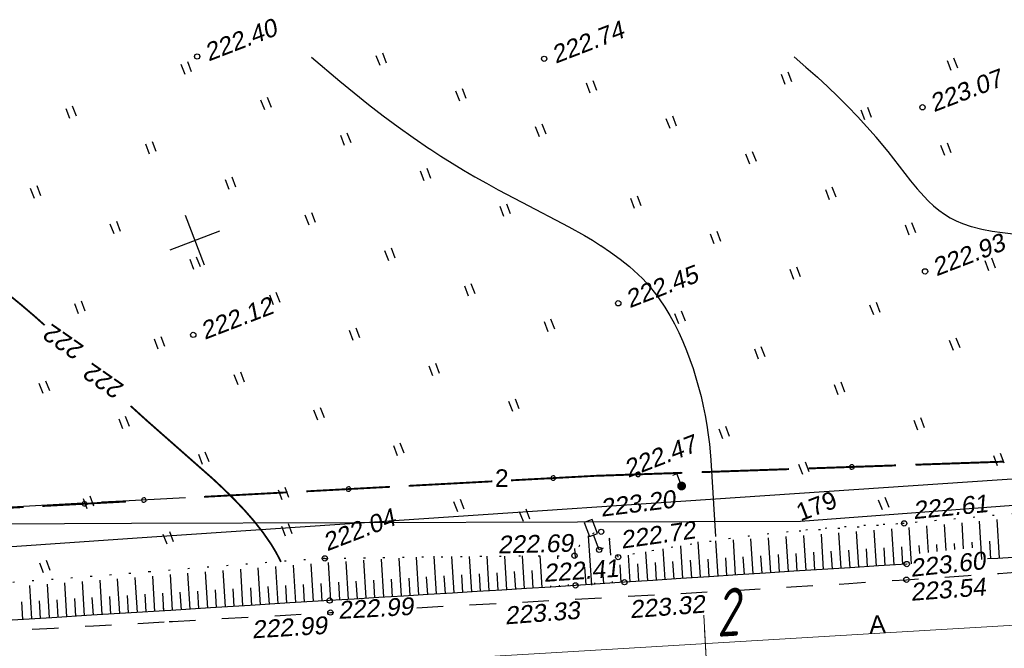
# Model space of a CAD drawing. Header units: millimetres. Extents: x -10 to 1169, y 1 to 1686.
# Tile 178 of 224: x 410 to 466, y 1548 to 1584. Entities that reach past the tile are written whole.
import ezdxf
from ezdxf.enums import TextEntityAlignment as Align

# ---------------------------------------------------------------- set-up
doc = ezdxf.new("R2010")
doc.units = ezdxf.units.MM
for name, pattern in [('ADOT1', [1, 0, -1]), ('AHIDDEN2', [3, 1.5, -1.5]), ('PHANTOM2', [1.25, 0.625, -0.125, 0.125, -0.125, 0.125, -0.125])]:
    doc.linetypes.add(name, pattern=pattern)
for name, color, linetype in [('CONTURS', 7, 'Continuous'), ('COORDS', 7, 'Continuous'), ('IDIGIT', 32, 'Continuous'), ('IZOLINES', 32, 'Continuous'), ('PDIGIT', 170, 'Continuous'), ('PICKETS', 7, 'Continuous'), ('ОБЪЕКТЫ_АВТОДОРОГ', 7, 'Continuous'), ('УЧАСТКИ', 7, 'Continuous')]:
    doc.layers.add(name, color=color, linetype=linetype)
doc.styles.add('GPR', font='isocpeui.ttf', dxfattribs={"width": 0.8})
doc.styles.get("Standard").update_dxf_attribs({"font": 'arial.ttf'})

# ---------------------------------------------------------------- blocks, each defined once
blk = doc.blocks.new('401')
at = {"layer": 'CONTURS'}
for p, q in [((0, 0), (0, 1.2)), ((0.8, 0), (0.8, 1.2))]:
    blk.add_line(p, q, dxfattribs=at)
blk = doc.blocks.new('133')
at = {"layer": 'CONTURS', "color": 7, "linetype": 'Continuous', "const_width": 0.2}
for points in [[(-11, 0), (-2, 0)], [(0, 0), (9, 0)]]:
    blk.add_lwpolyline(points, dxfattribs=at)
at = {"layer": 'CONTURS', "color": 7, "linetype": 'Continuous', "const_width": 0.5}
blk.add_lwpolyline([(-6.791280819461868, -0.0028738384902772, 1), (-6.291280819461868, -0.0028738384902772, 1)], format="xyb", close=True, dxfattribs=at)
blk = doc.blocks.new('206_3')
at = {"layer": 'CONTURS'}
for p, q in [((0.5, 3.5), (-0.5, 3.5)), ((-0.5, 3.5), (-0.5, 1.8)), ((0.5, 1.8), (0.5, 3.5)), ((-0.5, 1.8), (0.5, 1.8)), ((0, 0), (0, 1.8)), ((0.5, 0), (0, 0))]:
    blk.add_line(p, q, dxfattribs=at)
blk = doc.blocks.new('119_2')
at = {"layer": 'CONTURS'}
for p, q in [((-0.5, 1.5), (0.5, 1.5)), ((0, 0), (0, 1.5))]:
    blk.add_line(p, q, dxfattribs=at)
at = {"layer": 'CONTURS', "const_width": 0.5}
blk.add_lwpolyline([(-0.25, 0, 1), (0.25, 0, 1)], format="xyb", close=True, dxfattribs=at)
blk = doc.blocks.new('пкк')
at = {"layer": 'ОБЪЕКТЫ_АВТОДОРОГ', "lineweight": 15, "ltscale": 200}
blk.add_line((-0.0110175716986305, -0.8223418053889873), (-0.0083168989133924, 0.8046021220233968), dxfattribs=at)
blk = doc.blocks.new('пк')
at = {"layer": 'ОБЪЕКТЫ_АВТОДОРОГ', "linetype": 'Continuous', "lineweight": 25, "xscale": 2, "yscale": 2, "zscale": 2}
blk.add_blockref('пкк', (0.0027216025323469, 0.0077388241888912), dxfattribs=at)

msp = doc.modelspace()

# ---------------------------------------------------------------- linework, layer by layer
at = {"layer": 'CONTURS', "color": 7, "linetype": 'Continuous'}
for p, q in [((419.243053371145, 1556.617486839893), (415.6998030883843, 1556.427536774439)), ((413.4386349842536, 1556.306317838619), (408.6895653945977, 1556.051725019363)), ((415.6998030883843, 1556.427536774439), (414.4939837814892, 1556.362894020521))]:
    msp.add_line(p, q, dxfattribs=at)
at = {"layer": 'CONTURS', "lineweight": -2}
for p, q in [((465.4246754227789, 1553.191923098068), (465.287032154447, 1555.383481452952)), ((458.4385334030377, 1552.751676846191), (458.3097768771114, 1554.780074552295)), ((459.4365315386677, 1552.814920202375), (459.3070183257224, 1554.859287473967)), ((460.4345349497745, 1552.878080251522), (460.3041428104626, 1554.940320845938)), ((461.3959058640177, 1553.521570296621), (461.300930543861, 1555.026163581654)), ((462.3913677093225, 1553.62601953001), (462.297633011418, 1555.11341158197)), ((463.3868251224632, 1553.730468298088), (463.2942270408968, 1555.201793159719)), ((464.4266336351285, 1553.129372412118), (464.2906807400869, 1555.292286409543)), ((443.3673593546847, 1553.365991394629), (443.3072912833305, 1554.293784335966)), ((450.4548542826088, 1552.240929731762), (450.3266308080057, 1554.230446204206)), ((451.4527880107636, 1552.305181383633), (451.3249234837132, 1554.292779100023)), ((452.4507268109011, 1552.369354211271), (452.3232274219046, 1554.355112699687)), ((453.4486746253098, 1552.433386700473), (453.3215170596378, 1554.417445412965)), ((454.4466313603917, 1552.49728000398), (454.3194221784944, 1554.486162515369)), ((455.4445931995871, 1552.561093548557), (455.3172593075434, 1554.555957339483)), ((456.4425668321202, 1552.624722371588), (456.3150724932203, 1554.625750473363)), ((457.4405467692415, 1552.68825225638), (457.3125613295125, 1554.700863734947)), ((441.3730761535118, 1553.227034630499), (441.3400536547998, 1553.741682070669)), ((446.4632082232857, 1551.982547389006), (446.3504247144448, 1553.72335152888)), ((447.4611065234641, 1552.047346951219), (447.3419977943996, 1553.887717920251)), ((448.4590160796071, 1552.111972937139), (448.3294680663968, 1554.115986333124)), ((449.4569320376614, 1552.17649997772), (449.3280730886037, 1554.172812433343)), ((456.9415568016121, 1552.656487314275), (456.878032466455, 1553.654467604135)), ((457.9395400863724, 1552.719964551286), (457.8761338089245, 1553.717952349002)), ((458.9375324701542, 1552.783298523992), (458.8742457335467, 1553.78129390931)), ((459.9355332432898, 1552.846500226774), (459.8723700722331, 1553.844503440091)), ((460.8981781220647, 1553.46934601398), (460.8704915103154, 1553.90759384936)), ((461.8936358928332, 1553.573794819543), (461.868612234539, 1553.970547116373)), ((462.8890957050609, 1553.678243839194), (462.8667295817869, 1554.033390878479)), ((463.8845547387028, 1553.782692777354), (463.8648431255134, 1554.096095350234)), ((464.9256545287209, 1553.160647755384), (464.862947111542, 1554.158679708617)), ((430.4946688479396, 1550.980190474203), (430.3633286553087, 1553.139664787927)), ((431.4928495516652, 1551.040483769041), (431.361640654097, 1553.19883399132)), ((432.4910335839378, 1551.100721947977), (432.3598473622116, 1553.25743736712)), ((433.4892141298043, 1551.161017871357), (433.3578796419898, 1553.316030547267)), ((434.4873887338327, 1551.221412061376), (434.3611215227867, 1553.286656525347)), ((435.4855449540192, 1551.282109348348), (435.3618538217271, 1553.296933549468)), ((436.4836789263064, 1551.343171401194), (436.362492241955, 1553.306009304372)), ((437.4817897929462, 1551.404609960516), (437.3630994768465, 1553.314053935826)), ((438.4798688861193, 1551.466562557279), (438.3637830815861, 1553.321068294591)), ((439.4778963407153, 1551.52934153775), (439.364404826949, 1553.327216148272)), ((440.3762357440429, 1553.157577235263), (440.3651205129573, 1553.332125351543)), ((444.4674305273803, 1551.852657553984), (444.3693392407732, 1553.36610193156)), ((445.4653149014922, 1551.917671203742), (445.3595342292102, 1553.549390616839)), ((448.9579740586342, 1552.14423645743), (448.8935119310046, 1553.142156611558)), ((449.955893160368, 1552.208714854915), (449.8915277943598, 1553.206641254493)), ((450.9538211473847, 1552.273055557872), (450.8895638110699, 1553.270988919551)), ((451.9517574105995, 1552.337267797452), (451.8876206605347, 1553.33520891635)), ((452.9497007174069, 1552.401370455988), (452.885684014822, 1553.39931928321)), ((453.9476529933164, 1552.465333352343), (453.8837590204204, 1553.463290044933)), ((454.9456122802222, 1552.529186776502), (454.8818469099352, 1553.5271516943)), ((455.9435800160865, 1552.592907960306), (455.8799367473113, 1553.590880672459)), ((422.5096754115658, 1550.490426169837), (422.3808239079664, 1552.579560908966)), ((423.507774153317, 1550.552061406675), (423.3781518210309, 1552.655657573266)), ((424.5058754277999, 1550.61365561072), (424.3755692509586, 1552.73082826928)), ((425.5039802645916, 1550.675192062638), (425.3731546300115, 1552.804215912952)), ((426.5020923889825, 1550.736610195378), (426.3709123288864, 1552.875296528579)), ((427.5002063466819, 1550.797998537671), (427.3688177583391, 1552.945124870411)), ((428.498343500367, 1550.859008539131), (428.3670034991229, 1553.009972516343)), ((429.496499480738, 1550.919709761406), (429.3652115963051, 1553.074821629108)), ((441.9727665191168, 1551.68940527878), (441.9085508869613, 1552.68734132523)), ((442.9706323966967, 1551.7547019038), (442.906129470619, 1552.752619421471)), ((443.9684949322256, 1551.820049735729), (443.9038523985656, 1552.817958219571)), ((444.9663727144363, 1551.885164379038), (444.9016879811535, 1552.883070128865)), ((445.9642615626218, 1551.950109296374), (445.8995892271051, 1552.948015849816)), ((446.9621573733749, 1552.014947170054), (446.8975385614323, 1553.012857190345)), ((447.9600613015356, 1552.079659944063), (447.8955139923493, 1553.077574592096)), ((415.5230000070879, 1550.058724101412), (415.4018668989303, 1552.025603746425)), ((416.521102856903, 1550.120292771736), (416.3987556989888, 1552.10479190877)), ((417.5192002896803, 1550.181949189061), (417.3956465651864, 1552.184600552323)), ((418.5172973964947, 1550.243610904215), (418.3925659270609, 1552.264371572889)), ((419.5153913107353, 1550.305324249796), (419.3895356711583, 1552.343904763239)), ((420.5134852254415, 1550.367037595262), (420.3865372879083, 1552.423440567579)), ((421.5115802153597, 1550.428733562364), (421.3836593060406, 1552.501572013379)), ((430.9937591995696, 1551.010337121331), (430.9330654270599, 1552.008493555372)), ((431.9919415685, 1551.070602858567), (431.9312446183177, 1552.068759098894)), ((432.9901238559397, 1551.130869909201), (432.9293511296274, 1552.129021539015)), ((433.9883014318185, 1551.191214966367), (433.9273735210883, 1552.189357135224)), ((434.9864668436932, 1551.251760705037), (434.9253168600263, 1552.249889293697)), ((435.9846119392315, 1551.312640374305), (435.923163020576, 1552.310750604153)), ((436.9827343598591, 1551.373890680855), (436.9209031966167, 1552.37197730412)), ((437.9808293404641, 1551.435586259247), (437.9185727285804, 1552.433646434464)), ((438.9788826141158, 1551.497952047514), (438.9161461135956, 1552.495982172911)), ((410.532406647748, 1549.752167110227), (410.416893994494, 1551.643289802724)), ((411.5305432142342, 1549.813186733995), (411.4140850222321, 1551.716301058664)), ((412.5286645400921, 1549.874455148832), (412.4110731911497, 1551.792310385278)), ((413.5267833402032, 1549.935764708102), (413.4080635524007, 1551.868857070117)), ((414.5248942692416, 1549.997202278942), (414.4049718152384, 1551.946790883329)), ((422.0106278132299, 1550.459579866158), (421.9490500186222, 1551.457682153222)), ((423.0087247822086, 1550.521243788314), (422.9471935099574, 1551.519348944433)), ((424.0068247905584, 1550.582858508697), (423.9453580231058, 1551.580967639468)), ((425.0049278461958, 1550.644423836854), (424.9435459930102, 1551.642538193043)), ((426.0030363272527, 1550.705901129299), (425.9417591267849, 1551.704021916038)), ((427.0011493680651, 1550.767304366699), (426.9399994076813, 1551.765432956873)), ((427.9992749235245, 1550.828503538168), (427.9382619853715, 1551.826640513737)), ((428.9974214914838, 1550.889359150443), (428.9365445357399, 1551.887504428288)), ((429.9955841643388, 1550.94995011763), (429.934826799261, 1551.948102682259)), ((439.9768893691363, 1551.561058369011), (439.9727827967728, 1551.625828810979)), ((440.4758823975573, 1551.592775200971), (440.471564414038, 1551.66058269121)), ((440.974854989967, 1551.62481193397), (440.970346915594, 1551.69533663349)), ((441.473827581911, 1551.656848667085), (441.4691280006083, 1551.730090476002)), ((442.4717054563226, 1551.721961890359), (442.4666953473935, 1551.799598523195)), ((443.4695593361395, 1551.787441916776), (443.4642720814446, 1551.869107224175)), ((413.0277239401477, 1549.905109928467), (412.966474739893, 1550.903232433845)), ((414.0258388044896, 1549.96648349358), (413.9644913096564, 1550.964599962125)), ((415.0239471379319, 1550.027963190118), (414.9625141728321, 1551.026074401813)), ((416.0220514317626, 1550.089508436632), (415.9605490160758, 1551.087615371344)), ((417.020151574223, 1550.151120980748), (416.9585951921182, 1551.149224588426)), ((418.0182488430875, 1550.212780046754), (417.9566559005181, 1551.210881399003)), ((419.0163443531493, 1550.274467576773), (418.9547306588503, 1551.272567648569)), ((420.0144382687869, 1550.336180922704), (419.9528206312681, 1551.334280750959)), ((421.0125327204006, 1550.397885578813), (420.9509270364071, 1551.395986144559)), ((410.0333383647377, 1549.721657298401), (409.9724309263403, 1550.71980071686)), ((411.0314749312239, 1549.782676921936), (410.97045119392, 1550.780813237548)), ((412.0296038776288, 1549.843820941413), (411.9684645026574, 1550.841950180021)), ((418.0182488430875, 1550.212780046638), (418.0053809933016, 1550.421300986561))]:
    msp.add_line(p, q, dxfattribs=at)
at = {"layer": 'CONTURS', "linetype": 'ADOT1', "flags": 128}
for points in [[(477.1620967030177, 1556.840977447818), (475.4489157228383, 1556.653838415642), (473.7353894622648, 1556.471069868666), (472.0215179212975, 1556.292671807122), (470.3073011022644, 1556.11864423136), (468.5927390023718, 1555.948987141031), (466.8778316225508, 1555.783700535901), (465.1625789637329, 1555.622784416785), (463.4469810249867, 1555.466238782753), (461.7310378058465, 1555.31406363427), (460.0147493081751, 1555.166258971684), (456.7334428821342, 1554.905619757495), (453.4497351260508, 1554.675937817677), (453.0915602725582, 1554.653573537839)], [(460.0147493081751, 1555.166258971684), (458.7463347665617, 1555.10597912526), (457.479966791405, 1555.030973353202), (456.2156453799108, 1554.941241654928), (454.9533705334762, 1554.836784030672), (453.6931422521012, 1554.717600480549), (452.4349605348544, 1554.583691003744), (451.1788253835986, 1554.435055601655), (449.9247367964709, 1554.271694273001), (448.6726947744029, 1554.093607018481), (447.4226993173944, 1553.900793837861), (447.0590657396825, 1553.841874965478), (446.6956057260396, 1553.781707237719), (446.3323192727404, 1553.720290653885), (445.9692063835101, 1553.657625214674), (445.6062670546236, 1553.593710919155), (445.2435012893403, 1553.528547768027), (444.8809090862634, 1553.46213576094), (444.5184904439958, 1553.394474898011), (444.1562453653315, 1553.32556517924), (443.7941738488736, 1553.255406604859)], [(443.7941738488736, 1553.255406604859), (443.7744485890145, 1553.340690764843), (443.75212953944, 1553.424272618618), (443.7272167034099, 1553.506152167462), (443.6997100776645, 1553.586329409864), (443.6696096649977, 1553.664804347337), (443.6369154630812, 1553.741576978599), (443.6016274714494, 1553.816647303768), (443.563745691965, 1553.890015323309), (443.5232701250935, 1553.961681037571), (443.4802007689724, 1554.03164444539), (443.4293740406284, 1554.111060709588), (443.3751721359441, 1554.19454444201), (443.3176794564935, 1554.279458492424), (443.2569804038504, 1554.363165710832), (443.1931593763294, 1554.443028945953), (443.12630077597, 1554.516411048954), (443.0564890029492, 1554.580674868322), (442.9838084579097, 1554.633183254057), (442.9083435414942, 1554.671299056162), (442.830178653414, 1554.692385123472), (442.774721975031, 1554.69663403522), (442.716103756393, 1554.69412544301), (442.6551141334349, 1554.685634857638), (442.5925432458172, 1554.671937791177), (442.5291812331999, 1554.653809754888), (442.465818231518, 1554.632026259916), (442.4032443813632, 1554.607362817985), (442.3422498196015, 1554.580594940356), (442.2836246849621, 1554.552498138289), (442.2281591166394, 1554.52384792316), (442.1671429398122, 1554.488385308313), (442.1078795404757, 1554.448532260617), (442.0503690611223, 1554.40482124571), (441.9946116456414, 1554.357784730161), (441.9406074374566, 1554.307955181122), (441.8883565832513, 1554.255865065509), (441.8378592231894, 1554.202046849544), (441.78911550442, 1554.14703300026), (441.7421255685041, 1554.091355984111), (441.6968895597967, 1554.035548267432), (441.648914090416, 1553.973126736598), (441.6030824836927, 1553.909026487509), (441.5593947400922, 1553.843247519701), (441.5178508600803, 1553.775789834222), (441.4784508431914, 1553.706653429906), (441.4411946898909, 1553.635838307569), (441.4060824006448, 1553.563344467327), (441.3731139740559, 1553.489171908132), (441.3422894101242, 1553.413320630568), (441.3136087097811, 1553.335790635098)], [(427.1522826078, 1553.181582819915), (424.9224756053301, 1553.022731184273), (422.693246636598, 1552.854725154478), (420.4644208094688, 1552.680407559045), (418.2358232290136, 1552.502621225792), (417.2371281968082, 1552.422667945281)], [(427.1522826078, 1553.181582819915), (428.3312230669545, 1553.20255924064), (429.5101759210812, 1553.222057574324), (430.6891411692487, 1553.240077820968), (431.8681188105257, 1553.256619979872), (433.0471088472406, 1553.271684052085), (434.2261112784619, 1553.285270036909), (435.4051261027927, 1553.297377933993), (436.5841533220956, 1553.308007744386), (437.7631929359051, 1553.317159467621), (438.9422449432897, 1553.324833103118), (439.1793790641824, 1553.326197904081), (439.4165136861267, 1553.327502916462), (439.6536488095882, 1553.328748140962), (439.8907844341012, 1553.329933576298), (440.1279205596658, 1553.331059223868), (440.3650571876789, 1553.332125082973), (440.6021943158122, 1553.333131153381), (440.8393319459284, 1553.33407743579), (441.0764700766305, 1553.334963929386), (441.3136087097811, 1553.335790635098)], [(417.2371281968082, 1552.422667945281), (416.0072790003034, 1552.324208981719), (413.7786132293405, 1552.148013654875), (411.5496510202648, 1551.976878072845), (409.3202174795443, 1551.813645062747), (407.0901377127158, 1551.661157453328), (404.8592368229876, 1551.522258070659), (402.8009035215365, 1551.408800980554), (400.7418118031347, 1551.308331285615), (398.6821361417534, 1551.217818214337), (396.6220510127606, 1551.13423099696), (394.5617308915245, 1551.054538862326), (392.5013502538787, 1550.975711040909), (390.4410835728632, 1550.894716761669), (388.3811053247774, 1550.808525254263), (386.3215899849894, 1550.714105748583), (384.2627120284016, 1550.608427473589), (382.0288180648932, 1550.48406647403), (379.7951953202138, 1550.354774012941), (377.5618437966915, 1550.220550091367), (375.3287634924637, 1550.081394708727), (373.0959544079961, 1549.937307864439), (370.8634165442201, 1549.788289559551), (368.6311498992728, 1549.634339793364), (366.3991544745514, 1549.475458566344), (364.1674302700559, 1549.311645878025), (361.9359772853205, 1549.14290172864)]]:
    msp.add_lwpolyline(points, dxfattribs=at)
at = {"layer": 'CONTURS'}
msp.add_lwpolyline([(442.3020300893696, 1551.666473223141), (442.1081217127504, 1554.47116918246)], dxfattribs=at)
at = {"layer": 'CONTURS', "linetype": 'AHIDDEN2', "flags": 128}
for points in [[(432.3697235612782, 1550.385241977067), (434.0052631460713, 1550.474780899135), (437.2726046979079, 1550.651418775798), (440.5399757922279, 1550.827616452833), (443.80726128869, 1551.005161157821), (447.0743460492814, 1551.185840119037), (450.3411149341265, 1551.371440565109), (453.6074528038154, 1551.563749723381), (456.8732445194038, 1551.764554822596), (460.1383749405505, 1551.975643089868), (461.886093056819, 1552.092595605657), (463.6336986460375, 1552.211300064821), (465.3811917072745, 1552.331756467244), (467.1285722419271, 1552.453964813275), (468.8758402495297, 1552.57792510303), (470.6229957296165, 1552.703637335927), (472.3700386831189, 1552.831101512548), (474.1169691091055, 1552.960317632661), (475.8637870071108, 1553.091285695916), (477.6104923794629, 1553.224005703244)], [(418.320721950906, 1549.59980970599), (418.5128135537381, 1549.61054397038), (420.7524292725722, 1549.735537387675), (422.9920340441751, 1549.860719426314), (425.2316074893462, 1549.986436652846), (427.4711292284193, 1550.113035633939), (427.6544239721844, 1550.123296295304)], [(404.5667768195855, 1548.814526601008), (405.0760306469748, 1548.845136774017), (407.3152840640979, 1548.976276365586), (409.5546488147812, 1549.105525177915), (411.7941045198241, 1549.233229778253), (414.0336307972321, 1549.359736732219), (416.273207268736, 1549.485392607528), (418.320721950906, 1549.59980970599)]]:
    msp.add_lwpolyline(points, dxfattribs=at)
at = {"layer": 'CONTURS', "linetype": 'Continuous', "flags": 128}
for points in [[(472.5527301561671, 1553.634698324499), (472.2285871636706, 1553.614731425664), (470.5042254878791, 1553.508134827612), (468.7798875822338, 1553.401162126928), (467.0555734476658, 1553.293813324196), (465.3312830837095, 1553.186088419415), (464.7481772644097, 1553.149531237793)], [(460.173538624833, 1552.861603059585), (460.1585546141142, 1552.860657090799), (458.5578075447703, 1552.759257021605), (456.9570809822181, 1552.657526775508), (455.3563749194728, 1552.555468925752), (453.7556893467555, 1552.453086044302), (452.1550242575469, 1552.350380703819), (450.554379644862, 1552.247355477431), (448.9537554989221, 1552.14401293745), (447.3531518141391, 1552.040355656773), (445.7525685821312, 1551.936386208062), (444.1520057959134, 1551.832107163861), (443.8741641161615, 1551.81395289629), (443.5963251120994, 1551.795756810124), (443.3184879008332, 1551.777532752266), (443.0406516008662, 1551.759294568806), (442.7628153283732, 1551.741056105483), (442.4849782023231, 1551.722831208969), (442.2071393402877, 1551.704633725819), (441.9292978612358, 1551.686477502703), (441.6514528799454, 1551.668376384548), (441.3736035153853, 1551.650344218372), (439.9792151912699, 1551.560924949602), (438.584727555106, 1551.473071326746), (437.1901580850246, 1551.38650784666), (435.7955242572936, 1551.300959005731), (434.4008435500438, 1551.216149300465), (433.0061334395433, 1551.131803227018), (431.6114114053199, 1551.047645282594), (430.2166949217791, 1550.963399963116), (428.8220014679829, 1550.878791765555), (427.4273485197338, 1550.793545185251), (425.1765926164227, 1550.655046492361), (422.9258605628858, 1550.516150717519), (420.6751418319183, 1550.377033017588), (418.4244258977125, 1550.237868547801), (418.0838696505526, 1550.216831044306)], [(418.0838696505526, 1550.216831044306), (416.1737022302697, 1550.098832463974), (413.9229603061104, 1549.960099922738), (411.6721895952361, 1549.821846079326), (409.4213795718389, 1549.684246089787), (407.1705197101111, 1549.547475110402), (404.9195994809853, 1549.411708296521), (402.8733931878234, 1549.288781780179), (400.8271790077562, 1549.165935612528), (398.7809476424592, 1549.043346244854), (396.7346897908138, 1548.921190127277), (394.6883961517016, 1548.799643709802), (392.6420574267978, 1548.678883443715), (390.5956643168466, 1548.559085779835), (388.5492075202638, 1548.440427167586), (386.5026777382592, 1548.323084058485), (384.4560656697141, 1548.207232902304), (384.1942055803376, 1548.192589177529)]]:
    msp.add_lwpolyline(points, dxfattribs=at)
at = {"layer": 'CONTURS', "color": 7, "linetype": 'Continuous'}
for major_axis, ratio, start_param, end_param in [((-0.1319185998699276, -0.007072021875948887), 0.9461953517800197, 3.141592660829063, 6.283185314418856), ((-0.1319185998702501, -0.007072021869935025), 0.9461953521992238, 7.28745e-09, 3.141592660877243)]:
    msp.add_ellipse((416.8902244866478, 1556.492793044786), major_axis=major_axis, ratio=ratio, start_param=start_param, end_param=end_param, dxfattribs=at)
at = {"layer": 'COORDS', "lineweight": -2}
for p, q in [((420.326558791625, 1569.816335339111), (419.251454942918, 1572.617076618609)), ((418.3886362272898, 1570.679154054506), (421.1893775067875, 1571.754257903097))]:
    msp.add_line(p, q, dxfattribs=at)
at = {"layer": 'IZOLINES'}
for points in [[(426.4062640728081, 1581.592879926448), (428.0088861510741, 1580.241446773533), (428.8184967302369, 1579.575774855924), (429.6366283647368, 1578.920734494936), (430.4649964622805, 1578.278876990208), (431.3049238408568, 1577.652470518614), (432.157334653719, 1577.043465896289), (433.0977476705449, 1576.403620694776), (433.1015569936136, 1576.401094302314), (433.109179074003, 1576.396046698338), (433.1008204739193, 1576.400516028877), (433.7335152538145, 1575.989982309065), (434.3723790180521, 1575.589261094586), (435.0176126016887, 1575.199019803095), (435.6687872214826, 1574.818903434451), (436.3253259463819, 1574.448237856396), (436.9865024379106, 1574.085992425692), (438.3190478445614, 1573.380735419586), (440.9900320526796, 1571.981678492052), (441.8768635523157, 1571.485177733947), (442.33243599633, 1571.215699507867), (442.7962409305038, 1570.927555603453), (442.8025660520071, 1570.923512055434), (442.8025686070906, 1570.923510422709), (442.8025737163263, 1570.923507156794), (442.8025839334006, 1570.923500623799), (442.8028003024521, 1570.922745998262), (443.3642796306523, 1570.550114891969), (443.909206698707, 1570.154544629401), (444.1742066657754, 1569.947005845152), (444.4333460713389, 1569.732353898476), (444.685917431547, 1569.510189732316), (444.9312287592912, 1569.280228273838), (445.1686563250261, 1569.04233860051), (445.3977058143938, 1568.796575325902), (445.618057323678, 1568.543180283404), (445.8295769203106, 1568.282550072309), (446.1263936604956, 1567.884783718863), (446.1224573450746, 1567.890267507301), (446.431117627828, 1567.432623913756), (446.7176533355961, 1566.961303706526), (446.9833960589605, 1566.478358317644), (447.2296129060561, 1565.985507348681), (447.4574777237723, 1565.484189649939), (447.6680555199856, 1564.975609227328), (447.8623007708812, 1564.460777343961), (448.0410583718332, 1563.940547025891), (448.2050626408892, 1563.415640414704), (448.3549320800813, 1562.88667036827), (448.4911580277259, 1562.354157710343), (448.614084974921, 1561.818545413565), (448.7238794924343, 1561.280211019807), (448.820483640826, 1560.739478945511), (448.9035477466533, 1560.196635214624), (448.9723378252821, 1559.651948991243), (449.0499531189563, 1558.768767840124), (449.05095853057, 1558.752099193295), (449.3142340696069, 1554.422422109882)], [(453.7713101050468, 1581.612731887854), (454.4351975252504, 1581.040995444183), (455.0892209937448, 1580.458152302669), (455.6848137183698, 1579.908393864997), (456.2495540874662, 1579.368342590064), (456.2440758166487, 1579.374641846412), (456.8114924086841, 1578.810069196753), (457.3668808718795, 1578.233876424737), (457.9007340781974, 1577.652014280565), (458.4153052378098, 1577.059832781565), (458.4147458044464, 1577.06113882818), (459.0787353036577, 1576.247292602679), (460.3728143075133, 1574.592301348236), (460.7584093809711, 1574.128636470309), (461.1390947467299, 1573.705490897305), (461.1297873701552, 1573.717087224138), (461.4011229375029, 1573.438968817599), (461.6857290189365, 1573.175000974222), (461.9844065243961, 1572.927906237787), (462.2981150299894, 1572.701387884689), (462.6267471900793, 1572.498666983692), (462.9689843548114, 1572.321669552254), (463.3225663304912, 1572.170454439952), (463.8154517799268, 1572.003237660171), (463.827497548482, 1571.999688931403), (463.8275052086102, 1571.999686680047), (463.8287074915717, 1572.000849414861), (464.4102972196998, 1571.851994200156), (464.9994476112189, 1571.739778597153), (465.5923927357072, 1571.6514489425), (466.1873007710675, 1571.578241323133)]]:
    msp.add_lwpolyline(points, dxfattribs=at)
at = {"layer": 'IZOLINES', "const_width": 0.1000000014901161}
for points in [[(409.1854008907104, 1568.167329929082), (409.9537823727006, 1567.540896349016), (410.7072225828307, 1566.896841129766), (411.2618354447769, 1566.40320399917)], [(416.1362939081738, 1561.828408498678), (417.0537319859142, 1560.996860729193), (418.3035544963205, 1559.896784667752), (420.8010369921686, 1557.694854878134), (421.4085086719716, 1557.125974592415), (422.0015103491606, 1556.54237217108), (422.5749719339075, 1555.940112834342), (423.122781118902, 1555.315268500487), (423.6373399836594, 1554.664002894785), (424.1088523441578, 1553.982727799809), (424.4078688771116, 1553.484028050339), (424.6639546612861, 1552.989949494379)]]:
    msp.add_lwpolyline(points, dxfattribs=at)
at = {"layer": 'PICKETS', "color": 7, "lineweight": -2}
for centre in [(419.9104139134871, 1581.635206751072), (439.5948083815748, 1581.506943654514), (461.0517780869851, 1578.758910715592), (461.1957398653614, 1569.454507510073), (443.7951251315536, 1567.648747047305), (419.6898645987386, 1565.855058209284), (447.3889744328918, 1557.287476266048), (442.830178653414, 1554.692385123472), (460.0147493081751, 1555.166258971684), (442.7139178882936, 1553.669801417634), (427.1522826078, 1553.181582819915), (441.3136087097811, 1553.335790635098), (443.7941738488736, 1553.255406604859), (460.1585546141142, 1552.860657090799), (444.1520057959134, 1551.832107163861), (460.1383749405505, 1551.975643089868), (441.3736035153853, 1551.650344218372), (427.4273485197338, 1550.793545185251), (427.4711292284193, 1550.113035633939)]:
    msp.add_circle(centre, 0.15, dxfattribs=at)
at = {"layer": 'ОБЪЕКТЫ_АВТОДОРОГ', "color": 0, "linetype": 'PHANTOM2', "lineweight": 15, "ltscale": 200}
msp.add_lwpolyline([(249.0185129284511, 1538.720198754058), (264.5220193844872, 1538.790124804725), (278.3176872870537, 1538.994647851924), (290.6196640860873, 1539.310351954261), (301.6420972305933, 1539.713821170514), (311.5991341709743, 1540.181639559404), (320.7049223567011, 1540.690391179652), (329.1736092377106, 1541.216660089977), (337.2193422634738, 1541.73703034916), (345.0752698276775, 1542.235678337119), (353.050544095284, 1542.727149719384), (361.4733181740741, 1543.233582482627), (370.6717451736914, 1543.777114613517), (380.9739782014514, 1544.379884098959), (392.7081703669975, 1545.064028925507), (406.2024747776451, 1545.851687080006), (421.7850445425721, 1546.764996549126), (439.6643727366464, 1547.818376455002), (459.5703123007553, 1548.995370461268), (481.1130561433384, 1550.271803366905), (503.9027971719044, 1551.623499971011), (527.5497282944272, 1553.026285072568), (551.664042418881, 1554.455983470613), (575.8559324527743, 1555.888419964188)], dxfattribs=at)
at = {"layer": 'УЧАСТКИ', "color": 6, "linetype": 'Continuous', "lineweight": -2}
for p, q in [((579.8439172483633, 1565.345278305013), (416.506960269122, 1554.324820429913)), ((570.6840306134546, 1563.982128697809), (454.1328756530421, 1555.275649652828)), ((416.1891258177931, 1555.152807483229), (374.9986247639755, 1555.019454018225)), ((454.1328756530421, 1555.275649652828), (416.1891258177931, 1555.152807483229)), ((416.506960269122, 1554.324820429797), (400.8533112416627, 1553.268657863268))]:
    msp.add_line(p, q, dxfattribs=at)

# ---------------------------------------------------------------- block references
at = {"layer": 'CONTURS', "lineweight": -2, "yscale": 0.5}
for name, p, xscale, zscale, rotation in [('401', (430.2828256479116, 1581.117636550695), 0.5, 0.5, 21), ('401', (419.2259433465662, 1580.622304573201), 0.5, 0.5, 21), ('401', (462.6798974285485, 1580.838231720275), 0.5, 0.5, 21), ('401', (453.2681457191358, 1580.054205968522), 0.5, 0.5, 21), ('401', (442.2112634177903, 1579.558873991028), 0.5, 0.5, 21), ('401', (434.804644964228, 1579.104392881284), 0.5, 0.5, 21), ('401', (412.6908803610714, 1578.113728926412), 0.5, 0.5, 21), ('401', (423.7477626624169, 1578.609060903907), 0.5, 0.5, 21), ('401', (446.733082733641, 1577.545630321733), 0.5, 0.5, 21), ('401', (457.7899650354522, 1578.040962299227), 0.5, 0.5, 21), ('401', (439.3264642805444, 1577.091149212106), 0.5, 0.5, 21), ('401', (428.2695819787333, 1576.595817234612), 0.5, 0.5, 21), ('401', (417.2126996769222, 1576.100485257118), 0.5, 0.5, 21), ('401', (462.3117843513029, 1576.027718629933), 0.5, 0.5, 21), ('401', (451.2549020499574, 1575.532386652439), 0.5, 0.5, 21), ('401', (432.7914012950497, 1574.582573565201), 0.5, 0.5, 21), ('401', (421.7345189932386, 1574.087241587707), 0.5, 0.5, 21), ('401', (410.6776366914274, 1573.591909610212), 0.5, 0.5, 21), ('401', (455.7767213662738, 1573.519142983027), 0.5, 0.5, 21), ('401', (437.3132206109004, 1572.569329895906), 0.5, 0.5, 21), ('401', (444.7198390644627, 1573.023811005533), 0.5, 0.5, 21), ('401', (426.256338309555, 1572.073997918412), 0.5, 0.5, 21), ('401', (415.1994560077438, 1571.578665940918), 0.5, 0.5, 21), ('401', (460.2985406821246, 1571.505899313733), 0.5, 0.5, 21), ('401', (449.2416583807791, 1571.010567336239), 0.5, 0.5, 21), ('401', (430.7781576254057, 1570.060754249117), 0.5, 0.5, 21), ('401', (419.7212753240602, 1569.565422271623), 0.5, 0.5, 21), ('401', (464.8203599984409, 1569.492655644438), 0.5, 0.5, 21), ('401', (453.7634776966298, 1568.997323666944), 0.5, 0.5, 21), ('401', (435.2999769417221, 1568.047510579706), 0.5, 0.5, 21), ('401', (424.243094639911, 1567.552178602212), 0.5, 0.5, 21), ('401', (413.1862123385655, 1567.056846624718), 0.5, 0.5, 21), ('401', (458.2852970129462, 1566.984079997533), 0.5, 0.5, 21), ('401', (447.2284147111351, 1566.488748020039), 0.5, 0.5, 21), ('401', (439.8217962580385, 1566.034266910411), 0.5, 0.5, 21), ('401', (428.7649139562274, 1565.538934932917), 0.5, 0.5, 21), ('401', (417.7080316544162, 1565.043602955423), 0.5, 0.5, 21), ('401', (462.807116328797, 1564.970836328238), 0.5, 0.5, 21), ('401', (451.7502340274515, 1564.475504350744), 0.5, 0.5, 21), ('401', (422.2298509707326, 1563.030359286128), 0.5, 0.5, 21), ('401', (433.2867332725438, 1563.525691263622), 0.5, 0.5, 21), ('401', (411.1729686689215, 1562.535027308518), 0.5, 0.5, 21), ('401', (456.2720533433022, 1562.462260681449), 0.5, 0.5, 21), ('401', (437.8085525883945, 1561.512447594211), 0.5, 0.5, 21), ('401', (426.751670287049, 1561.017115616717), 0.5, 0.5, 21), ('401', (415.6947879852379, 1560.521783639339), 0.5, 0.5, 21), ('401', (460.7938726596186, 1560.449017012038), 0.5, 0.5, 21), ('401', (449.7369903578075, 1559.953685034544), 0.5, 0.5, 21), ('401', (431.2734896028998, 1559.003871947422), 0.5, 0.5, 21), ('401', (420.2166073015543, 1558.508539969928), 0.5, 0.5, 21), ('133', (460.6551157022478, 1558.493499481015), 0.5516769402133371, 0.5516769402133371, 1.98733892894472), ('401', (465.315691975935, 1558.435773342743), 0.5, 0.5, 21), ('133', (448.5255231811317, 1558.07260839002), 0.5516769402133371, 0.5516769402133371, 1.98733892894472), ('401', (454.2588096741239, 1557.940441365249), 0.5, 0.5, 21), ('133', (436.6563085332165, 1557.550993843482), 0.528432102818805, 0.5284321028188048, 183.0686313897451), ('119_2', (447.3889744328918, 1557.287476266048), 0.5, 0.5, 21), ('133', (425.0474717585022, 1556.92865584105), 0.528432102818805, 0.5284321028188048, 183.0686313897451), ('401', (424.738426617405, 1556.495296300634), 0.5, 0.5, 21), ('133', (410.0705092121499, 1556.09489766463), 0.528432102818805, 0.5284321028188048, 183.0686313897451), ('401', (413.6815443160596, 1555.999964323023), 0.5, 0.5, 21), ('401', (434.6901663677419, 1555.82399913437), 0.5, 0.5, 21), ('401', (458.7806289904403, 1555.927197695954), 0.5, 0.5, 21), ('401', (438.4130250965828, 1555.269890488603), 0.5, 0.5, 21), ('206_3', (442.7139178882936, 1553.669801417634), 0.5, 0.5, 21), ('401', (424.9254482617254, 1554.43851976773), 0.5, 0.5, 21), ('401', (418.2033636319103, 1553.986720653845), 0.5, 0.5, 21), ('401', (411.2037843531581, 1552.356887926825), 0.5, 0.5, 21)]:
    msp.add_blockref(name, p, dxfattribs=dict(at, xscale=xscale, zscale=zscale, rotation=rotation))
at = {"layer": 'ОБЪЕКТЫ_АВТОДОРОГ', "color": 0, "linetype": 'PHANTOM2', "lineweight": 15, "rotation": 3.38383249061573}
for name in ['пк', 'пкк']:
    msp.add_blockref(name, (448.7507519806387, 1548.355633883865), dxfattribs=at)

# ---------------------------------------------------------------- texts
at = {"layer": 'CONTURS', "lineweight": -2}
msp.add_text('2', height=1, rotation=359.8230779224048, dxfattribs=at).set_placement((436.8021318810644, 1557.232995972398))
at = {"layer": 'IDIGIT', "lineweight": -2}
for p in [(412.298515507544, 1565.453952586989), (414.5740988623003, 1563.239811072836)]:
    msp.add_text('222', height=0.9999999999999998, rotation=145.2594035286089, dxfattribs=at).set_placement(p, align=Align.MIDDLE)
at = {"layer": 'PDIGIT', "color": 7, "lineweight": -2}
for s, height, rotation, oblique, p in [('222.40', 1, 20.99999999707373, 10, (420.5563881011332, 1581.347600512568)), ('222.74', 1, 20.99999999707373, 10, (440.2407825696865, 1581.219337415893)), ('223.07', 1, 20.99999999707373, 10, (461.6977522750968, 1578.471304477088)), ('222.93', 1, 20.99999999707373, 10, (461.8417140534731, 1569.166901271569)), ('222.45', 1, 20.99999999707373, 10, (444.4410993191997, 1567.361140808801)), ('222.12', 1, 20.99999999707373, 10, (420.3358387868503, 1565.56745197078)), ('222.47', 1, 20.99999999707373, 10, (444.353575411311, 1557.74131618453)), ('223.20', 1, 7.117966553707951, 10, (442.8327234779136, 1555.543478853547)), ('222.61', 1.000000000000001, 5.476734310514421, 9.999999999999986, (460.548524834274, 1555.407708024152)), ('222.04', 1, 20.99999999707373, 10, (427.2802961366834, 1553.57643766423)), ('222.72', 0.9999999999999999, 8.02818958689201, 10.00000000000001, (443.9916868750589, 1553.730944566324)), ('222.69', 1, 1.449479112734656, 10, (436.9704949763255, 1553.459797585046)), ('222.41', 1, 3.985787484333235, 10.00000000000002, (439.5876456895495, 1551.849632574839)), ('223.60', 1, 5.989865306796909, 10, (460.4088672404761, 1552.136463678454)), ('223.54', 1.000000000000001, 4.210413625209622, 9.999999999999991, (460.4055394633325, 1550.777930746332)), ('222.99', 1, 3.10656487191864, 10, (427.9249666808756, 1549.752176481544)), ('223.32', 1.000000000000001, 4.368233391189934, 9.999999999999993, (444.4743580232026, 1549.787959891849)), ('223.33', 1, 4.374849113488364, 10, (437.3854616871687, 1549.438082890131)), ('222.99', 1.000000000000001, 3.461559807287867, 9.999999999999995, (423.0354592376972, 1548.648862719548))]:
    msp.add_text(s, height=height, rotation=rotation, dxfattribs=dict(at, oblique=oblique)).set_placement(p)
at = {"layer": 'ОБЪЕКТЫ_АВТОДОРОГ', "style": 'GPR', "width": 0.7000000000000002}
msp.add_text('2', height=2.72245878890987, rotation=3.383832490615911, dxfattribs=at).set_placement((450.0553784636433, 1548.774810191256), align=Align.CENTER)
at = {"layer": 'ОБЪЕКТЫ_АВТОДОРОГ', "lineweight": -2}
msp.add_text('А', height=1, rotation=2.340804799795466, dxfattribs=at).set_placement((458.0538559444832, 1548.933359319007))
at = {"layer": 'УЧАСТКИ', "color": 6, "lineweight": -2}
msp.add_text('179', height=1, rotation=20.99999999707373, dxfattribs=at).set_placement((454.1328756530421, 1555.275649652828))

doc.saveas('drawing.dxf')
